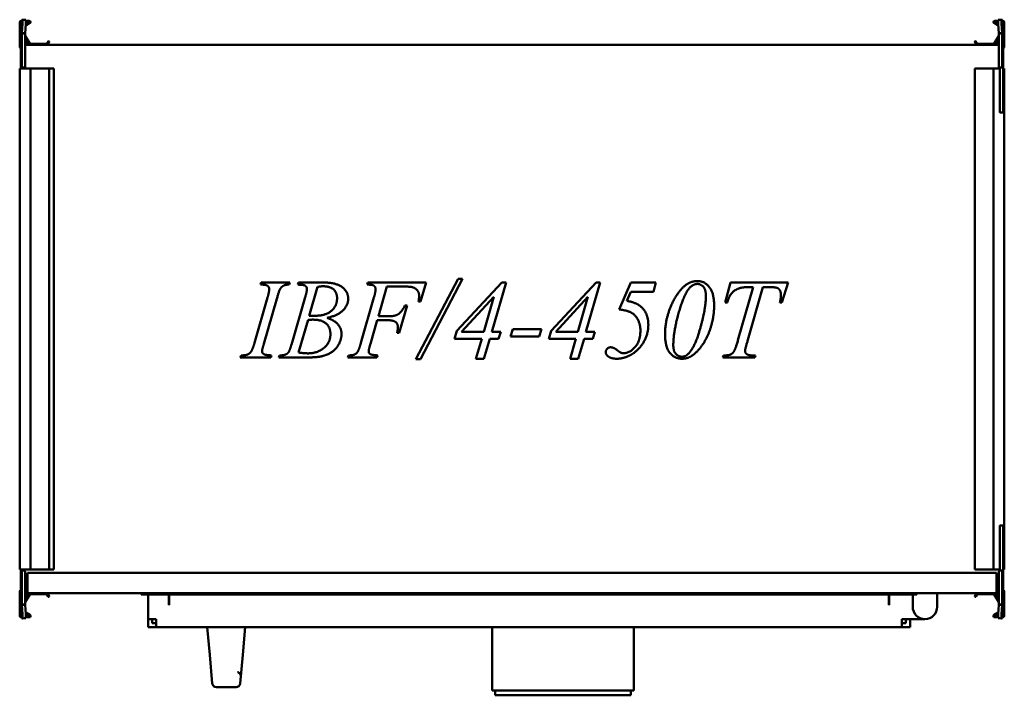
# Model space of a CAD drawing. Header units: millimetres. Extents: x 478 to 1202, y 346 to 842.
import ezdxf

# ---------------------------------------------------------------- set-up
doc = ezdxf.new("R2010")
doc.units = ezdxf.units.MM
doc.header["$LTSCALE"] = 4
doc.layers.add('Widoczne (ISO)', color=7, linetype='Continuous', lineweight=50)

msp = doc.modelspace()

# ---------------------------------------------------------------- linework, layer by layer
at = {"layer": 'Widoczne (ISO)'}
for p, q in [((478.2, 822.46), (478.2, 840.26)), ((479, 828.66), (479, 840.66)), ((479, 840.66), (479.3, 840.66)), ((479.8, 840.66), (479.3, 840.66)), ((479.4, 841.46), (479.8, 841.46)), ((479.8, 832.08), (479.8, 842.16)), ((479.81, 842.24), (480.24, 842.23)), ((480.24, 842.23), (482.73, 842.08)), ((481.42, 842.16), (482.3, 842.16)), ((485.7, 839.59), (482.65, 837.83)), ((482.71, 838.79), (485.3, 840.28)), ((482.8, 841.46), (485.2, 841.46)), ((485.2, 840.66), (482.8, 840.66)), ((1194.3, 839.59), (1197.35, 837.83)), ((1197.29, 838.79), (1194.7, 840.28)), ((1197.2, 841.46), (1194.8, 841.46)), ((1194.8, 840.66), (1197.2, 840.66)), ((1199.76, 842.23), (1197.27, 842.08)), ((1197.7, 842.16), (1198.58, 842.16)), ((1199.76, 842.23), (1200.19, 842.24)), ((1200.2, 842.16), (1200.2, 832.08)), ((1200.6, 841.46), (1200.2, 841.46)), ((1200.7, 840.66), (1200.2, 840.66)), ((1201, 840.66), (1200.7, 840.66)), ((1201, 840.66), (1201, 828.66)), ((1201.8, 822.46), (1201.8, 840.26)), ((480.24, 839.23), (479.81, 832.32)), ((479.81, 832.32), (481.2, 832.23)), ((481.2, 832.23), (482.3, 832.16)), ((482.3, 832.16), (482.73, 839.08)), ((1197.27, 839.08), (1197.7, 832.16)), ((1197.7, 832.16), (1198.8, 832.23)), ((1198.8, 832.23), (1200.19, 832.32)), ((1200.19, 832.32), (1199.76, 839.23)), ((479, 828.16), (479, 828.66)), ((479, 825.1), (479, 828.16)), ((479, 828.16), (479.3, 828.16)), ((479.06, 825.08), (479, 825.1)), ((479.06, 825.04), (479.06, 825.05)), ((479.72, 827.92), (479.8, 828.15)), ((479.8, 832.08), (479.8, 807.86)), ((481.2, 832.08), (479.8, 832.08)), ((482.3, 832.08), (481.2, 832.08)), ((482.3, 807.87), (482.3, 832.08)), ((484.9, 824.26), (482.3, 828.76)), ((482.3, 825.66), (483.4, 825.66)), ((482.33, 830.32), (485.59, 824.66)), ((498.24, 824.66), (499.18, 826.28)), ((499.87, 825.88), (498.93, 824.26)), ((499.45, 826.36), (499.8, 826.16)), ((1180.13, 825.88), (1181.07, 824.26)), ((1180.55, 826.36), (1180.2, 826.16)), ((1181.76, 824.66), (1180.82, 826.28)), ((1197.67, 830.32), (1194.41, 824.66)), ((1195.1, 824.26), (1197.7, 828.76)), ((1197.7, 825.66), (1196.6, 825.66)), ((1198.8, 832.08), (1197.7, 832.08)), ((1197.7, 832.08), (1197.7, 807.87)), ((1200.2, 832.08), (1198.8, 832.08)), ((1200.2, 807.86), (1200.2, 832.08)), ((1200.28, 827.92), (1200.2, 828.15)), ((1201, 828.16), (1200.7, 828.16)), ((1201, 825.1), (1200.94, 825.08)), ((1200.94, 825.05), (1200.94, 825.04)), ((1201, 828.66), (1201, 828.16)), ((1201, 828.16), (1201, 825.1)), ((479, 823.86), (479, 823.76)), ((479, 823.76), (479.07, 823.76)), ((479, 820.76), (479, 823.76)), ((479, 807.66), (479, 820.76)), ((479.06, 807.86), (479.06, 820.66)), ((483.4, 824.06), (482.3, 824.06)), ((482.3, 823.76), (1197.7, 823.76)), ((485.77, 824.56), (498.06, 824.56)), ((1194.23, 824.56), (1181.94, 824.56)), ((1196.6, 824.06), (1197.7, 824.06)), ((1200.29, 824.06), (1200.29, 824.06)), ((1200.29, 823.76), (1200.29, 823.76)), ((1200.93, 823.76), (1201, 823.76)), ((1200.94, 820.66), (1200.94, 807.86)), ((1201, 823.86), (1201, 823.76)), ((1201, 823.76), (1201, 820.76)), ((1201, 820.76), (1201, 807.66)), ((478.2, 806.26), (478.2, 438.26)), ((478.2, 806.26), (479.4, 806.26)), ((479, 807.16), (479, 807.66)), ((479, 807.66), (479.3, 807.66)), ((479, 807.16), (479, 806.26)), ((479, 807.16), (479.3, 807.16)), ((479.8, 807.66), (479.3, 807.66)), ((485.2, 806.26), (479.4, 806.26)), ((479.8, 807.16), (479.8, 807.86)), ((479.8, 807.16), (481.5, 807.16)), ((481.5, 807.17), (481.5, 807.16)), ((481.5, 807.17), (481.6, 807.17)), ((481.5, 806.26), (481.5, 807.16)), ((485.2, 806.26), (486.2, 806.26)), ((497.78, 806.26), (486.2, 806.26)), ((486.2, 806.26), (486.2, 438.26)), ((497.95, 806.26), (497.78, 806.26)), ((499.18, 806.26), (497.95, 806.26)), ((499.18, 806.26), (499.45, 806.26)), ((499.8, 806.26), (499.45, 806.26)), ((499.8, 806.26), (499.9, 806.26)), ((503, 806.26), (499.9, 806.26)), ((499.9, 806.26), (499.9, 438.26)), ((503, 806.26), (503.2, 806.26)), ((503.2, 806.26), (503.2, 438.26)), ((1180.1, 806.26), (1180.2, 806.26)), ((1180.1, 438.26), (1180.1, 806.26)), ((1180.55, 806.26), (1180.2, 806.26)), ((1180.55, 806.26), (1180.82, 806.26)), ((1182.05, 806.26), (1180.82, 806.26)), ((1182.22, 806.26), (1182.05, 806.26)), ((1193.8, 806.26), (1182.22, 806.26)), ((1193.8, 806.26), (1194.8, 806.26)), ((1193.8, 438.26), (1193.8, 806.26)), ((1198.5, 806.26), (1194.8, 806.26)), ((1198.4, 807.17), (1198.5, 807.17)), ((1198.5, 807.16), (1198.5, 807.17)), ((1198.5, 807.16), (1200.2, 807.16)), ((1198.5, 807.16), (1198.5, 775.99)), ((1200.2, 807.86), (1200.2, 807.16)), ((1200.7, 807.66), (1200.2, 807.66)), ((1201, 807.66), (1200.7, 807.66)), ((1201, 807.16), (1200.7, 807.16)), ((1201, 807.66), (1201, 807.16)), ((1201, 775.99), (1201, 807.16)), ((1201, 806.26), (1201.8, 806.26)), ((1201.8, 438.26), (1201.8, 806.26)), ((1198.5, 774.78), (1198.5, 775.99)), ((1198.5, 774.78), (1198.5, 774.38)), ((1201, 775.99), (1201, 774.57)), ((1201, 773.89), (1201, 774.57)), ((1200.6, 773.96), (1198.8, 773.96)), ((769.27, 592.78), (800.32, 651.73)), ((803.74, 651.73), (772.82, 592.78)), ((800.32, 651.73), (803.74, 651.73)), ((655.23, 647.56), (655.72, 649.04)), ((655.72, 649.04), (676.75, 649.04)), ((676.75, 649.04), (676.3, 647.56)), ((682.64, 647.56), (683.18, 649.04)), ((683.18, 649.04), (702.95, 649.04)), ((697.06, 645.85), (690.95, 624.68)), ((733.5, 647.56), (734, 649.04)), ((734, 649.04), (776.87, 649.04)), ((748.11, 646.16), (741.82, 624.28)), ((759.21, 646.16), (748.11, 646.16)), ((776.87, 649.04), (772.82, 635.15)), ((799.47, 613.54), (832.54, 649.04)), ((835.6, 649.04), (825.13, 612.87)), ((832.54, 649.04), (835.6, 649.04)), ((868.71, 613.54), (901.79, 649.04)), ((904.84, 649.04), (894.37, 612.87)), ((901.79, 649.04), (904.84, 649.04)), ((918.68, 629.31), (927.4, 649.04)), ((927.4, 649.04), (945.78, 649.04)), ((945.78, 649.04), (943.89, 642.34)), ((996.78, 634.43), (1000.64, 649.04)), ((1000.64, 649.04), (1042.88, 649.04)), ((1006.08, 606.71), (1017.31, 645.76)), ((1024.32, 645.76), (1013.36, 606.89)), ((1017.31, 645.76), (1014.17, 645.76)), ((1028.86, 645.76), (1024.32, 645.76)), ((1042.88, 649.04), (1038.34, 634.43)), ((650.78, 604.82), (660.35, 638.03)), ((667.18, 637.18), (657.66, 604.01)), ((678.42, 605.05), (688.03, 638.34)), ((729.01, 604.82), (738.54, 637.98)), ((826.61, 638.57), (802.93, 612.87)), ((819.2, 612.87), (826.61, 638.57)), ((895.85, 638.57), (872.17, 612.87)), ((888.44, 612.87), (895.85, 638.57)), ((927.31, 642.34), (924.3, 635.6)), ((943.89, 642.34), (927.31, 642.34)), ((762.85, 632.19), (757.14, 612.19)), ((761.32, 632.19), (762.85, 632.19)), ((772.82, 635.15), (771.29, 635.15)), ((998.26, 634.43), (996.78, 634.43)), ((1038.34, 634.43), (1036.86, 634.43)), ((741.82, 624.28), (749.1, 624.28)), ((690.1, 621.63), (683.18, 597.63)), ((741.01, 621.4), (735.98, 604.01)), ((748.38, 621.4), (741.01, 621.4)), ((757.14, 612.19), (755.52, 612.19)), ((797.76, 607.83), (799.47, 613.54)), ((817.71, 607.83), (797.76, 607.83)), ((802.93, 612.87), (819.2, 612.87)), ((813.44, 593.09), (817.71, 607.83)), ((823.69, 607.83), (819.42, 593.09)), ((830.2, 607.83), (823.69, 607.83)), ((825.13, 612.87), (831.69, 612.87)), ((831.69, 612.87), (830.2, 607.83)), ((838.92, 609.36), (840.58, 614.75)), ((859.95, 609.36), (838.92, 609.36)), ((840.58, 614.75), (861.61, 614.75)), ((861.61, 614.75), (859.95, 609.36)), ((867.01, 607.83), (868.71, 613.54)), ((886.96, 607.83), (867.01, 607.83)), ((872.17, 612.87), (888.44, 612.87)), ((882.69, 593.09), (886.96, 607.83)), ((892.93, 607.83), (888.66, 593.09)), ((899.45, 607.83), (892.93, 607.83)), ((894.37, 612.87), (900.93, 612.87)), ((900.93, 612.87), (899.45, 607.83)), ((640.31, 594.04), (640.89, 595.52)), ((662.69, 594.04), (640.31, 594.04)), ((663.14, 595.52), (662.69, 594.04)), ((668.71, 594.04), (669.2, 595.52)), ((688.84, 594.04), (668.71, 594.04)), ((719.26, 594.04), (719.8, 595.52)), ((740.78, 594.04), (719.26, 594.04)), ((741.28, 595.52), (740.78, 594.04)), ((994.89, 594.04), (995.34, 595.52)), ((1018.57, 594.04), (994.89, 594.04)), ((995.34, 595.52), (996.42, 595.52)), ((1017.18, 595.52), (1019.02, 595.52)), ((1019.02, 595.52), (1018.57, 594.04)), ((772.82, 592.78), (769.27, 592.78)), ((819.42, 593.09), (813.44, 593.09)), ((888.66, 593.09), (882.69, 593.09)), ((1198.8, 470.56), (1200.6, 470.56)), ((1201, 469.94), (1201, 470.63)), ((1198.5, 470.13), (1198.5, 469.73)), ((1198.5, 468.53), (1198.5, 469.73)), ((1198.5, 468.53), (1198.5, 437.36)), ((1201, 469.94), (1201, 468.53)), ((1201, 437.36), (1201, 468.53)), ((479.4, 438.26), (478.2, 438.26)), ((479, 438.26), (479, 437.36)), ((479, 436.86), (479, 437.36)), ((479, 437.36), (479.3, 437.36)), ((479, 423.76), (479, 436.86)), ((479, 436.86), (479.3, 436.86)), ((479.06, 423.86), (479.06, 436.66)), ((479.3, 436.86), (479.8, 436.86)), ((479.4, 438.26), (485.2, 438.26)), ((479.8, 436.66), (479.8, 437.36)), ((481.5, 437.36), (479.8, 437.36)), ((479.8, 436.66), (479.8, 412.43)), ((481.5, 437.36), (481.5, 438.26)), ((481.5, 437.36), (481.5, 437.35)), ((481.6, 437.35), (481.5, 437.35)), ((482.3, 412.43), (482.3, 436.65)), ((484, 435.76), (484, 420.76)), ((484, 435.76), (1196, 435.76)), ((486.2, 438.26), (485.2, 438.26)), ((486.2, 438.26), (497.78, 438.26)), ((497.78, 438.26), (497.95, 438.26)), ((497.95, 438.26), (499.18, 438.26)), ((499.45, 438.26), (499.18, 438.26)), ((499.45, 438.26), (499.8, 438.26)), ((499.9, 438.26), (499.8, 438.26)), ((499.9, 438.26), (503, 438.26)), ((503.2, 438.26), (503, 438.26)), ((1180.2, 438.26), (1180.1, 438.26)), ((1180.2, 438.26), (1180.55, 438.26)), ((1180.82, 438.26), (1180.55, 438.26)), ((1180.82, 438.26), (1182.05, 438.26)), ((1182.05, 438.26), (1182.22, 438.26)), ((1182.22, 438.26), (1193.8, 438.26)), ((1194.8, 438.26), (1193.8, 438.26)), ((1194.8, 438.26), (1198.5, 438.26)), ((1196, 420.76), (1196, 435.76)), ((1197.7, 436.65), (1197.7, 412.43)), ((1198.5, 437.35), (1198.4, 437.35)), ((1200.2, 437.36), (1198.5, 437.36)), ((1198.5, 437.35), (1198.5, 437.36)), ((1200.2, 437.36), (1200.2, 436.66)), ((1200.2, 436.86), (1200.7, 436.86)), ((1200.2, 412.43), (1200.2, 436.66)), ((1201, 437.36), (1200.7, 437.36)), ((1201, 436.86), (1200.7, 436.86)), ((1200.94, 436.66), (1200.94, 423.86)), ((1201.8, 438.26), (1201, 438.26)), ((1201, 437.36), (1201, 436.86)), ((1201, 436.86), (1201, 423.76)), ((478.2, 422.06), (478.2, 404.26)), ((479.06, 423.76), (479, 423.76)), ((479, 422.26), (479.07, 422.26)), ((479, 422.26), (479, 420.76)), ((479.07, 420.76), (479, 420.76)), ((479, 420.66), (479, 420.76)), ((479.71, 420.76), (479.71, 420.76)), ((479.71, 420.46), (479.71, 420.46)), ((484, 423.76), (482.3, 423.76)), ((484, 423.06), (482.3, 423.06)), ((482.3, 422.26), (484, 422.26)), ((484, 420.76), (482.3, 420.76)), ((483.4, 420.46), (482.3, 420.46)), ((484.9, 420.26), (482.3, 415.75)), ((482.33, 414.2), (485.59, 419.86)), ((1196, 420.76), (484, 420.76)), ((485.77, 419.96), (498.06, 419.96)), ((498.24, 419.86), (499.18, 418.23)), ((499.87, 418.63), (498.93, 420.26)), ((567.5, 420.76), (567.5, 419.76)), ((567.5, 419.76), (1137.5, 419.76)), ((572.5, 419.76), (572.5, 401.76)), ((587.7, 412.26), (587.7, 419.76)), ((588, 413.76), (588, 419.76)), ((1117, 413.76), (1117, 419.76)), ((1117.3, 419.76), (1117.3, 412.26)), ((1134.5, 419.26), (1134.5, 419.76)), ((1137.5, 420.76), (1137.5, 419.76)), ((1152.5, 420.76), (1152.5, 419.26)), ((1180.13, 418.63), (1181.07, 420.26)), ((1181.76, 419.86), (1180.82, 418.23)), ((1194.23, 419.96), (1181.94, 419.96)), ((1197.67, 414.2), (1194.41, 419.86)), ((1195.1, 420.26), (1197.7, 415.75)), ((1197.7, 423.76), (1196, 423.76)), ((1196, 423.06), (1197.7, 423.06)), ((1196, 422.26), (1197.7, 422.26)), ((1197.7, 420.76), (1196, 420.76)), ((1196.6, 420.46), (1197.7, 420.46)), ((1200.28, 422.26), (1200.28, 422.26)), ((1200.93, 422.26), (1201, 422.26)), ((1201, 420.76), (1200.93, 420.76)), ((1201, 423.76), (1200.94, 423.76)), ((1201, 420.76), (1201, 422.26)), ((1201, 420.66), (1201, 420.76)), ((1201.8, 422.06), (1201.8, 404.26)), ((479, 419.42), (479.06, 419.44)), ((479, 416.36), (479, 419.42)), ((479, 415.86), (479, 416.36)), ((479, 416.36), (479.3, 416.36)), ((479, 403.86), (479, 415.86)), ((479.06, 419.47), (479.06, 419.47)), ((479.72, 416.59), (479.8, 416.37)), ((482.3, 418.86), (483.4, 418.86)), ((499.45, 418.16), (499.8, 418.36)), ((588, 413.76), (588, 412.26)), ((1117, 412.26), (1117, 413.76)), ((1134.5, 410.76), (1134.5, 419.26)), ((1152.5, 419.26), (1152.5, 410.76)), ((1180.55, 418.16), (1180.2, 418.36)), ((1197.7, 418.86), (1196.6, 418.86)), ((1200.28, 416.59), (1200.2, 416.37)), ((1201, 416.36), (1200.7, 416.36)), ((1200.94, 419.47), (1200.94, 419.47)), ((1200.94, 419.44), (1201, 419.42)), ((1201, 419.42), (1201, 416.36)), ((1201, 416.36), (1201, 415.86)), ((1201, 415.86), (1201, 403.86)), ((479.8, 402.36), (479.8, 412.43)), ((479.8, 412.43), (481.2, 412.43)), ((481.2, 412.28), (479.81, 412.2)), ((479.81, 412.2), (480.24, 405.28)), ((481.2, 412.43), (482.3, 412.43)), ((482.3, 412.35), (481.2, 412.28)), ((482.73, 405.44), (482.3, 412.35)), ((485.7, 404.92), (482.65, 406.68)), ((482.71, 405.73), (485.3, 404.23)), ((588, 412.26), (587.7, 412.26)), ((1117.3, 412.26), (1117, 412.26)), ((1194.3, 404.92), (1197.35, 406.68)), ((1197.29, 405.73), (1194.7, 404.23)), ((1197.7, 412.35), (1197.27, 405.44)), ((1197.7, 412.43), (1198.8, 412.43)), ((1198.8, 412.28), (1197.7, 412.35)), ((1198.8, 412.43), (1200.2, 412.43)), ((1200.19, 412.2), (1198.8, 412.28)), ((1199.76, 405.28), (1200.19, 412.2)), ((1200.2, 412.43), (1200.2, 402.36)), ((479, 403.86), (479.3, 403.86)), ((479.3, 403.86), (479.8, 403.86)), ((479.4, 403.06), (479.8, 403.06)), ((480.24, 402.28), (479.81, 402.27)), ((480.24, 402.28), (482.73, 402.44)), ((482.3, 402.36), (481.42, 402.36)), ((485.2, 403.86), (482.8, 403.86)), ((482.8, 403.06), (485.2, 403.06)), ((578.5, 401.76), (572.5, 401.76)), ((572.5, 395.76), (572.5, 401.76)), ((575.5, 401.76), (575.5, 398.76)), ((578.5, 398.76), (575.5, 398.76)), ((578.5, 395.76), (578.5, 401.76)), ((1126.5, 395.76), (1126.5, 401.76)), ((1143.5, 401.76), (1126.5, 401.76)), ((1126.5, 398.76), (1129.5, 398.76)), ((1129.5, 398.76), (1129.5, 401.76)), ((1132.5, 395.76), (1132.5, 401.76)), ((1194.8, 403.86), (1197.2, 403.86)), ((1197.2, 403.06), (1194.8, 403.06)), ((1199.76, 402.28), (1197.27, 402.44)), ((1198.58, 402.36), (1197.7, 402.36)), ((1200.19, 402.27), (1199.76, 402.28)), ((1200.2, 403.86), (1200.7, 403.86)), ((1200.6, 403.06), (1200.2, 403.06)), ((1201, 403.86), (1200.7, 403.86)), ((578.5, 395.76), (572.5, 395.76)), ((578.5, 395.76), (1126.5, 395.76)), ((616, 395.76), (617.84, 375.55)), ((642.16, 375.55), (644, 395.76)), ((825.5, 349.26), (825.5, 395.76)), ((929.5, 349.26), (929.5, 395.76)), ((1126.5, 395.76), (1132.5, 395.76)), ((619.75, 354.49), (617.84, 375.55)), ((642.16, 375.55), (640.25, 354.49)), ((622.74, 351.76), (637.26, 351.76)), ((825.5, 349.26), (929.5, 349.26)), ((827.7, 349.26), (827.7, 345.76)), ((927.3, 349.26), (927.3, 345.76)), ((827.7, 345.76), (927.3, 345.76))]:
    msp.add_line(p, q, dxfattribs=at)
for centre, radius, start, end in [((479.4, 840.26), 1.2, 90, 180), ((485.2, 840.46), 1, 300, 90), ((485.2, 840.46), 0.2, 300, 90), ((1194.8, 840.46), 1, 90, 240), ((1194.8, 840.46), 0.2, 90, 240), ((1200.6, 840.26), 1.2, 0, 90), ((491, 823.82), 12, 160, 174.13746), ((479.3, 828.66), 0.5, 270, 0), ((482.5, 830.42), 0.2, 180, 210), ((483.4, 824.86), 0.8, 270, 90), ((499.35, 826.18), 0.2, 60, 150), ((499.7, 825.98), 0.2, 330, 60), ((1180.3, 825.98), 0.2, 120, 210), ((1180.65, 826.18), 0.2, 30, 120), ((1196.6, 824.86), 0.8, 90, 270), ((1197.5, 830.42), 0.2, 330, 0), ((1200.7, 828.66), 0.5, 180, 270), ((1189, 823.82), 12, 5.86254, 20), ((479.2, 822.46), 1, 180, 258.46304), ((479.2, 823.86), 0.2, 128.82923, 180), ((485.77, 824.76), 1, 210, 270), ((485.77, 824.76), 0.2, 210, 270), ((498.06, 824.76), 0.2, 270, 330), ((498.06, 824.76), 1, 270, 330), ((1181.94, 824.76), 1, 210, 270), ((1181.94, 824.76), 0.2, 210, 270), ((1194.23, 824.76), 0.2, 270, 330), ((1194.23, 824.76), 1, 270, 330), ((1200.8, 823.86), 0.2, 0, 51.14452), ((1200.8, 822.46), 1, 281.53696, 0), ((479.3, 807.66), 0.5, 270, 0), ((481.6, 807.87), 0.7, 359.18146, 0), ((1198.4, 807.87), 0.7, 180, 180.81854), ((1200.7, 807.66), 0.5, 180, 270), ((1200.6, 772.76), 1.2, 70.52878, 90), ((1200.6, 471.76), 1.2, 270, 289.47122), ((479.3, 436.86), 0.5, 0, 90), ((481.6, 436.65), 0.7, 0, 0.81854), ((1198.4, 436.65), 0.7, 179.18146, 180), ((1200.7, 436.86), 0.5, 90, 180), ((479.2, 422.06), 1, 97.86944, 180), ((479.2, 420.66), 0.2, 180, 231.14452), ((483.4, 419.66), 0.8, 270, 90), ((485.77, 419.76), 1, 90, 150), ((485.77, 419.76), 0.2, 90, 150), ((498.06, 419.76), 1, 30, 90), ((498.06, 419.76), 0.2, 30, 90), ((1181.94, 419.76), 1, 90, 150), ((1181.94, 419.76), 0.2, 90, 150), ((1194.23, 419.76), 1, 30, 90), ((1194.23, 419.76), 0.2, 30, 90), ((1196.6, 419.66), 0.8, 90, 270), ((1200.8, 420.66), 0.2, 308.82923, 0), ((1200.8, 422.06), 1, 0, 82.13121), ((491, 420.69), 12, 185.86254, 200), ((479.3, 415.86), 0.5, 0, 90), ((482.5, 414.1), 0.2, 150, 180), ((499.35, 418.33), 0.2, 210, 300), ((499.7, 418.53), 0.2, 300, 30), ((1180.3, 418.53), 0.2, 150, 240), ((1180.65, 418.33), 0.2, 240, 330), ((1197.5, 414.1), 0.2, 0, 30), ((1200.7, 415.86), 0.5, 90, 180), ((1189, 420.69), 12, 340, 354.13746), ((1143.5, 410.76), 9, 180, 0), ((479.4, 404.26), 1.2, 180, 270), ((485.2, 404.06), 1, 270, 60), ((485.2, 404.06), 0.2, 270, 60), ((1194.8, 404.06), 1, 120, 270), ((1194.8, 404.06), 0.2, 120, 270), ((1200.6, 404.26), 1.2, 270, 0), ((622.74, 354.76), 3, 185.19443, 270), ((637.26, 354.76), 3, 270, 354.80557)]:
    msp.add_arc(centre, radius, start, end, dxfattribs=at)
for centre, major_axis, ratio, start_param, end_param in [((480.05, 839.24), (0.19, 2.99), 0.061628, 4.714295, 6.285092), ((482.54, 839.08), (0.19, 2.99), 0.061628, 4.714295, 6.283185), ((1197.46, 839.08), (-0.19, 2.99), 0.061628, 0, 1.56889), ((1199.95, 839.24), (-0.19, 2.99), 0.061628, 6.281279, 7.852075), ((1198.8, 774.38), (0, -0.424), 0.707107, 4.712389, 6.283185), ((1198.8, 470.13), (0, 0.424), 0.707107, 0, 1.570796), ((480.05, 405.28), (0.19, -2.99), 0.061628, 6.281279, 7.852075), ((482.54, 405.43), (0.19, -2.99), 0.061628, 0, 1.56889), ((1197.46, 405.43), (-0.19, -2.99), 0.061628, 4.714295, 6.283185), ((1199.95, 405.28), (-0.19, -2.99), 0.061628, 4.714295, 6.285092)]:
    msp.add_ellipse(centre, major_axis=major_axis, ratio=ratio, start_param=start_param, end_param=end_param, dxfattribs=at)
for points, knots in [([(479.81, 842.24), (479.81, 842.23), (479.8, 842.21), (479.8, 842.19), (479.8, 842.17), (479.8, 842.16)], [0, 0, 0, 0, 0.01249515, 0.01249515, 0.0249903, 0.0249903, 0.0249903, 0.0249903]), ([(482.3, 842.16), (482.3, 842.15), (482.3, 842.15), (482.3, 842.15), (482.3, 842.14), (482.3, 842.14), (482.3, 842.14), (482.3, 842.13), (482.3, 842.13), (482.3, 842.13), (482.3, 842.12), (482.3, 842.12), (482.3, 842.12), (482.3, 842.11), (482.3, 842.11), (482.3, 842.11), (482.3, 842.11), (482.3, 842.1), (482.3, 842.1)], [0, 0, 0, 0, 0.001501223, 0.001501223, 0.001501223, 0.00300249, 0.00300249, 0.00300249, 0.004503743, 0.004503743, 0.004503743, 0.006004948, 0.006004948, 0.006004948, 0.007506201, 0.007506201, 0.007506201, 0.00845921, 0.00845921, 0.00845921, 0.00845921]), ([(1197.7, 842.1), (1197.7, 842.1), (1197.7, 842.11), (1197.7, 842.11), (1197.7, 842.11), (1197.7, 842.11), (1197.7, 842.12), (1197.7, 842.12), (1197.7, 842.12), (1197.7, 842.13), (1197.7, 842.13), (1197.7, 842.13), (1197.7, 842.14), (1197.7, 842.14), (1197.7, 842.14), (1197.7, 842.15), (1197.7, 842.15), (1197.7, 842.15), (1197.7, 842.16)], [0.002049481, 0.002049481, 0.002049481, 0.002049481, 0.00300249, 0.00300249, 0.00300249, 0.004503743, 0.004503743, 0.004503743, 0.006004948, 0.006004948, 0.006004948, 0.007506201, 0.007506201, 0.007506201, 0.009007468, 0.009007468, 0.009007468, 0.010508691, 0.010508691, 0.010508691, 0.010508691]), ([(1200.2, 842.16), (1200.2, 842.17), (1200.2, 842.19), (1200.2, 842.21), (1200.19, 842.23), (1200.19, 842.24)], [0, 0, 0, 0, 0.01249515, 0.01249515, 0.0249903, 0.0249903, 0.0249903, 0.0249903]), ([(479.8, 832.08), (479.8, 832.12), (479.8, 832.16), (479.8, 832.24), (479.81, 832.28), (479.81, 832.32)], [0, 0, 0, 0, 0.01249515, 0.01249515, 0.0249903, 0.0249903, 0.0249903, 0.0249903]), ([(482.3, 832.16), (482.3, 832.16), (482.3, 832.16), (482.3, 832.15), (482.3, 832.15), (482.3, 832.14), (482.3, 832.14), (482.3, 832.14), (482.3, 832.13), (482.3, 832.13), (482.3, 832.12), (482.3, 832.12), (482.3, 832.12), (482.3, 832.11), (482.3, 832.11), (482.3, 832.11), (482.3, 832.1), (482.3, 832.1), (482.3, 832.09), (482.3, 832.09), (482.3, 832.09), (482.3, 832.08)], [0, 0, 0, 0, 0.00150122, 0.00150122, 0.00150122, 0.00300249, 0.00300249, 0.00300249, 0.00450374, 0.00450374, 0.00450374, 0.00600495, 0.00600495, 0.00600495, 0.0075062, 0.0075062, 0.0075062, 0.00900747, 0.00900747, 0.00900747, 0.01050869, 0.01050869, 0.01050869, 0.01050869]), ([(1197.7, 832.08), (1197.7, 832.09), (1197.7, 832.09), (1197.7, 832.09), (1197.7, 832.1), (1197.7, 832.1), (1197.7, 832.11), (1197.7, 832.11), (1197.7, 832.11), (1197.7, 832.12), (1197.7, 832.12), (1197.7, 832.12), (1197.7, 832.13), (1197.7, 832.13), (1197.7, 832.14), (1197.7, 832.14), (1197.7, 832.14), (1197.7, 832.15), (1197.7, 832.15), (1197.7, 832.16), (1197.7, 832.16), (1197.7, 832.16)], [0, 0, 0, 0, 0.00150122, 0.00150122, 0.00150122, 0.00300249, 0.00300249, 0.00300249, 0.00450374, 0.00450374, 0.00450374, 0.00600495, 0.00600495, 0.00600495, 0.0075062, 0.0075062, 0.0075062, 0.00900747, 0.00900747, 0.00900747, 0.01050869, 0.01050869, 0.01050869, 0.01050869]), ([(1200.19, 832.32), (1200.19, 832.28), (1200.2, 832.24), (1200.2, 832.16), (1200.2, 832.12), (1200.2, 832.08)], [0, 0, 0, 0, 0.01249515, 0.01249515, 0.0249903, 0.0249903, 0.0249903, 0.0249903]), ([(479.06, 825.04), (479.06, 825.04), (479.06, 825.04), (479.06, 825.04), (479.06, 825.04), (479.06, 825.04)], [0.00000127, 0.00000127, 0.00000127, 0.00000127, 0.0077936, 0.0077936, 0.01558592, 0.01558592, 0.01558592, 0.01558592]), ([(479.06, 825.04), (479.07, 825.02), (479.07, 824.92), (479.07, 824.54), (479.07, 824.26), (479.07, 823.55), (479.07, 823.13), (479.07, 822.24), (479.07, 821.78), (479.06, 821.31)], [0.0000002, 0.0000002, 0.0000002, 0.0000002, 0.138614, 0.138614, 0.2902546, 0.2902546, 0.4411619, 0.4411619, 0.5810662, 0.5810662, 0.5810662, 0.5810662]), ([(1200.94, 821.31), (1200.93, 821.77), (1200.93, 822.23), (1200.93, 823.12), (1200.93, 823.54), (1200.93, 824.26), (1200.93, 824.54), (1200.93, 824.92), (1200.93, 825.02), (1200.94, 825.04)], [0.0000002, 0.0000002, 0.0000002, 0.0000002, 0.138614, 0.138614, 0.2902546, 0.2902546, 0.4411619, 0.4411619, 0.5810662, 0.5810662, 0.5810662, 0.5810662]), ([(1200.94, 825.04), (1200.94, 825.04), (1200.94, 825.04), (1200.94, 825.04), (1200.94, 825.04), (1200.94, 825.04)], [-0.01558465, -0.01558465, -0.01558465, -0.01558465, -0.00779233, -0.00779233, 0, 0, 0, 0]), ([(479.06, 821.16), (479.06, 821.18), (479.06, 821.21), (479.06, 821.26), (479.06, 821.29), (479.06, 821.31)], [-0.01558465, -0.01558465, -0.01558465, -0.01558465, -0.00779233, -0.00779233, 0, 0, 0, 0]), ([(479.06, 820.66), (479.06, 820.74), (479.06, 820.82), (479.06, 820.99), (479.06, 821.07), (479.06, 821.16)], [0, 0, 0, 0, 0.02497584, 0.02497584, 0.04995141, 0.04995141, 0.04995141, 0.04995141]), ([(1200.94, 821.16), (1200.94, 821.18), (1200.94, 821.21), (1200.94, 821.26), (1200.94, 821.29), (1200.94, 821.31)], [0.00000127, 0.00000127, 0.00000127, 0.00000127, 0.0077936, 0.0077936, 0.01558592, 0.01558592, 0.01558592, 0.01558592]), ([(1200.94, 821.16), (1200.94, 821.07), (1200.94, 820.99), (1200.94, 820.82), (1200.94, 820.74), (1200.94, 820.66)], [0.00000127, 0.00000127, 0.00000127, 0.00000127, 0.02497637, 0.02497637, 0.04995171, 0.04995171, 0.04995171, 0.04995171]), ([(481.6, 807.17), (481.62, 807.17), (481.63, 807.17), (481.66, 807.17), (481.67, 807.17), (481.71, 807.17), (481.73, 807.18), (481.8, 807.19), (481.85, 807.21), (481.98, 807.27), (482.08, 807.34), (482.2, 807.49), (482.24, 807.57), (482.28, 807.69), (482.29, 807.74), (482.3, 807.81), (482.3, 807.83), (482.3, 807.86)], [0.5164602, 0.5164602, 0.5164602, 0.5164602, 0.521665, 0.521665, 0.5268699, 0.5268699, 0.5372796, 0.5372796, 0.558099, 0.558099, 0.5997379, 0.5997379, 0.6260553, 0.6260553, 0.6392139, 0.6392139, 0.6464865, 0.6464865, 0.6464865, 0.6464865]), ([(1197.7, 807.86), (1197.7, 807.83), (1197.7, 807.81), (1197.71, 807.74), (1197.72, 807.69), (1197.76, 807.57), (1197.8, 807.49), (1197.92, 807.34), (1198.02, 807.27), (1198.15, 807.21), (1198.2, 807.19), (1198.27, 807.18), (1198.29, 807.17), (1198.33, 807.17), (1198.34, 807.17), (1198.37, 807.17), (1198.38, 807.17), (1198.4, 807.17)], [0.902894, 0.902894, 0.902894, 0.902894, 0.9101665, 0.9101665, 0.9233252, 0.9233252, 0.9496425, 0.9496425, 0.9912814, 0.9912814, 1.0121009, 1.0121009, 1.0225106, 1.0225106, 1.0277154, 1.0277154, 1.0329203, 1.0329203, 1.0329203, 1.0329203]), ([(482.3, 436.66), (482.3, 436.68), (482.3, 436.71), (482.29, 436.78), (482.28, 436.82), (482.24, 436.94), (482.2, 437.02), (482.08, 437.17), (481.98, 437.24), (481.85, 437.3), (481.8, 437.32), (481.73, 437.33), (481.71, 437.34), (481.67, 437.34), (481.66, 437.34), (481.63, 437.35), (481.62, 437.35), (481.6, 437.35)], [0.902894, 0.902894, 0.902894, 0.902894, 0.9101665, 0.9101665, 0.9233252, 0.9233252, 0.9496425, 0.9496425, 0.9912814, 0.9912814, 1.0121009, 1.0121009, 1.0225106, 1.0225106, 1.0277154, 1.0277154, 1.0329203, 1.0329203, 1.0329203, 1.0329203]), ([(1198.4, 437.35), (1198.38, 437.35), (1198.37, 437.35), (1198.34, 437.34), (1198.33, 437.34), (1198.29, 437.34), (1198.27, 437.33), (1198.2, 437.32), (1198.15, 437.3), (1198.02, 437.24), (1197.92, 437.17), (1197.8, 437.02), (1197.76, 436.94), (1197.72, 436.82), (1197.71, 436.78), (1197.7, 436.71), (1197.7, 436.68), (1197.7, 436.66)], [0.5164602, 0.5164602, 0.5164602, 0.5164602, 0.521665, 0.521665, 0.5268699, 0.5268699, 0.5372796, 0.5372796, 0.558099, 0.558099, 0.5997379, 0.5997379, 0.6260553, 0.6260553, 0.6392139, 0.6392139, 0.6464865, 0.6464865, 0.6464865, 0.6464865]), ([(479.06, 423.36), (479.06, 423.44), (479.06, 423.52), (479.06, 423.69), (479.06, 423.77), (479.06, 423.86)], [0.00000127, 0.00000127, 0.00000127, 0.00000127, 0.02497637, 0.02497637, 0.04995171, 0.04995171, 0.04995171, 0.04995171]), ([(479.06, 423.36), (479.06, 423.33), (479.06, 423.3), (479.06, 423.25), (479.06, 423.23), (479.06, 423.2)], [0.00000127, 0.00000127, 0.00000127, 0.00000127, 0.0077936, 0.0077936, 0.01558592, 0.01558592, 0.01558592, 0.01558592]), ([(479.06, 423.2), (479.07, 422.74), (479.07, 422.28), (479.07, 421.39), (479.07, 420.97), (479.07, 420.26), (479.07, 419.97), (479.07, 419.6), (479.07, 419.49), (479.06, 419.47)], [0.0000002, 0.0000002, 0.0000002, 0.0000002, 0.138614, 0.138614, 0.2902546, 0.2902546, 0.4411619, 0.4411619, 0.5810662, 0.5810662, 0.5810662, 0.5810662]), ([(1200.94, 419.47), (1200.93, 419.49), (1200.93, 419.59), (1200.93, 419.97), (1200.93, 420.25), (1200.93, 420.97), (1200.93, 421.39), (1200.93, 422.28), (1200.93, 422.74), (1200.94, 423.2)], [0.0000002, 0.0000002, 0.0000002, 0.0000002, 0.138614, 0.138614, 0.2902546, 0.2902546, 0.4411619, 0.4411619, 0.5810662, 0.5810662, 0.5810662, 0.5810662]), ([(1200.94, 423.86), (1200.94, 423.77), (1200.94, 423.69), (1200.94, 423.52), (1200.94, 423.44), (1200.94, 423.36)], [0, 0, 0, 0, 0.02497584, 0.02497584, 0.04995141, 0.04995141, 0.04995141, 0.04995141]), ([(1200.94, 423.36), (1200.94, 423.33), (1200.94, 423.3), (1200.94, 423.25), (1200.94, 423.23), (1200.94, 423.2)], [-0.01558465, -0.01558465, -0.01558465, -0.01558465, -0.00779233, -0.00779233, 0, 0, 0, 0]), ([(479.06, 419.47), (479.06, 419.47), (479.06, 419.47), (479.06, 419.47), (479.06, 419.47), (479.06, 419.47)], [-0.01558465, -0.01558465, -0.01558465, -0.01558465, -0.00779233, -0.00779233, 0, 0, 0, 0]), ([(1200.94, 419.47), (1200.94, 419.47), (1200.94, 419.47), (1200.94, 419.47), (1200.94, 419.47), (1200.94, 419.47)], [0.00000127, 0.00000127, 0.00000127, 0.00000127, 0.0077936, 0.0077936, 0.01558592, 0.01558592, 0.01558592, 0.01558592]), ([(479.81, 412.2), (479.81, 412.24), (479.8, 412.27), (479.8, 412.35), (479.8, 412.39), (479.8, 412.43)], [0, 0, 0, 0, 0.01249515, 0.01249515, 0.0249903, 0.0249903, 0.0249903, 0.0249903]), ([(482.3, 412.43), (482.3, 412.43), (482.3, 412.42), (482.3, 412.42), (482.3, 412.42), (482.3, 412.41), (482.3, 412.41), (482.3, 412.4), (482.3, 412.4), (482.3, 412.4), (482.3, 412.39), (482.3, 412.39), (482.3, 412.39), (482.3, 412.38), (482.3, 412.38), (482.3, 412.37), (482.3, 412.37), (482.3, 412.37), (482.3, 412.36), (482.3, 412.36), (482.3, 412.35), (482.3, 412.35)], [0, 0, 0, 0, 0.00150122, 0.00150122, 0.00150122, 0.00300249, 0.00300249, 0.00300249, 0.00450374, 0.00450374, 0.00450374, 0.00600495, 0.00600495, 0.00600495, 0.0075062, 0.0075062, 0.0075062, 0.00900747, 0.00900747, 0.00900747, 0.01050869, 0.01050869, 0.01050869, 0.01050869]), ([(1197.7, 412.35), (1197.7, 412.35), (1197.7, 412.36), (1197.7, 412.36), (1197.7, 412.37), (1197.7, 412.37), (1197.7, 412.37), (1197.7, 412.38), (1197.7, 412.38), (1197.7, 412.39), (1197.7, 412.39), (1197.7, 412.39), (1197.7, 412.4), (1197.7, 412.4), (1197.7, 412.4), (1197.7, 412.41), (1197.7, 412.41), (1197.7, 412.42), (1197.7, 412.42), (1197.7, 412.42), (1197.7, 412.43), (1197.7, 412.43)], [0, 0, 0, 0, 0.00150122, 0.00150122, 0.00150122, 0.00300249, 0.00300249, 0.00300249, 0.00450374, 0.00450374, 0.00450374, 0.00600495, 0.00600495, 0.00600495, 0.0075062, 0.0075062, 0.0075062, 0.00900747, 0.00900747, 0.00900747, 0.01050869, 0.01050869, 0.01050869, 0.01050869]), ([(1200.2, 412.43), (1200.2, 412.39), (1200.2, 412.35), (1200.2, 412.27), (1200.19, 412.24), (1200.19, 412.2)], [0, 0, 0, 0, 0.01249515, 0.01249515, 0.0249903, 0.0249903, 0.0249903, 0.0249903]), ([(479.8, 402.36), (479.8, 402.34), (479.8, 402.33), (479.8, 402.3), (479.81, 402.29), (479.81, 402.27)], [0, 0, 0, 0, 0.01249515, 0.01249515, 0.0249903, 0.0249903, 0.0249903, 0.0249903]), ([(482.3, 402.41), (482.3, 402.41), (482.3, 402.41), (482.3, 402.41), (482.3, 402.4), (482.3, 402.4), (482.3, 402.4), (482.3, 402.39), (482.3, 402.39), (482.3, 402.39), (482.3, 402.38), (482.3, 402.38), (482.3, 402.38), (482.3, 402.37), (482.3, 402.37), (482.3, 402.37), (482.3, 402.36), (482.3, 402.36), (482.3, 402.36)], [0.002049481, 0.002049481, 0.002049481, 0.002049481, 0.00300249, 0.00300249, 0.00300249, 0.004503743, 0.004503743, 0.004503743, 0.006004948, 0.006004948, 0.006004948, 0.007506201, 0.007506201, 0.007506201, 0.009007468, 0.009007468, 0.009007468, 0.010508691, 0.010508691, 0.010508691, 0.010508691]), ([(1197.7, 402.36), (1197.7, 402.36), (1197.7, 402.36), (1197.7, 402.37), (1197.7, 402.37), (1197.7, 402.37), (1197.7, 402.38), (1197.7, 402.38), (1197.7, 402.38), (1197.7, 402.39), (1197.7, 402.39), (1197.7, 402.39), (1197.7, 402.4), (1197.7, 402.4), (1197.7, 402.4), (1197.7, 402.41), (1197.7, 402.41), (1197.7, 402.41), (1197.7, 402.41)], [0, 0, 0, 0, 0.001501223, 0.001501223, 0.001501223, 0.00300249, 0.00300249, 0.00300249, 0.004503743, 0.004503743, 0.004503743, 0.006004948, 0.006004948, 0.006004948, 0.007506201, 0.007506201, 0.007506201, 0.00845921, 0.00845921, 0.00845921, 0.00845921]), ([(1200.19, 402.27), (1200.19, 402.29), (1200.2, 402.3), (1200.2, 402.33), (1200.2, 402.34), (1200.2, 402.36)], [0, 0, 0, 0, 0.01249515, 0.01249515, 0.0249903, 0.0249903, 0.0249903, 0.0249903]), ([(640.8, 360.61), (640.77, 360.24), (640.75, 359.96), (640.72, 359.68), (640.71, 359.61), (640.71, 359.54), (640.71, 359.52), (640.7, 359.5), (640.7, 359.5), (640.7, 359.49), (640.7, 359.49), (640.7, 359.49), (640.7, 359.49), (640.7, 359.49), (640.7, 359.49), (640.7, 359.49), (640.7, 359.49), (640.7, 359.49), (640.7, 359.49), (640.7, 359.49), (640.7, 359.49), (640.7, 359.49), (640.7, 359.49), (640.7, 359.49), (640.7, 359.49), (640.7, 359.49), (640.7, 359.49), (640.7, 359.49), (640.7, 359.49), (640.7, 359.49), (640.7, 359.5), (640.72, 359.64), (640.72, 359.77), (640.7, 360.22), (640.63, 360.54), (640.4, 361.14), (640.23, 361.42), (639.82, 361.92), (639.58, 362.13), (639.04, 362.47), (638.74, 362.59), (638.35, 362.69), (638.27, 362.71), (638.18, 362.72)], [0, 0, 0, 0, 0.373311, 0.373311, 0.563866, 0.563866, 0.659633, 0.659633, 0.707574, 0.707574, 0.73155, 0.73155, 0.743538, 0.743538, 0.749531, 0.749531, 0.752528, 0.752528, 0.754026, 0.754026, 0.754775, 0.754775, 0.755149, 0.755149, 0.755456, 0.755456, 0.755494, 0.755494, 0.755518, 0.755518, 0.757379, 0.757379, 0.796743, 0.796743, 0.893017, 0.893017, 0.98889, 0.98889, 1.084658, 1.084658, 1.179044, 1.179044, 1.205123, 1.205123, 1.205123, 1.205123])]:
    msp.add_open_spline(points, degree=3, knots=knots, dxfattribs=at)
for points, degree in [([(479.07, 823.9), (479.07, 823.94), (479.07, 823.98), (479.07, 824.01)], 3), ([(1200.93, 823.9), (1200.93, 823.86), (1200.93, 823.81), (1200.93, 823.76)], 3), ([(479.06, 807.66), (479.06, 807.72), (479.06, 807.79), (479.06, 807.86)], 3), ([(1200.94, 807.86), (1200.94, 807.79), (1200.94, 807.72), (1200.94, 807.66)], 3), ([(661.56, 644.27), (661.56, 645.31), (660.49, 646.79), (658.33, 647.56), (655.23, 647.56)], 2), ([(660.35, 638.03), (661.56, 642.16), (661.56, 644.27)], 2), ([(672.44, 646.93), (670.6, 646.07), (668.71, 642.79), (667.18, 637.18)], 2), ([(676.3, 647.56), (673.7, 647.6), (672.44, 646.93)], 2), ([(683.9, 647.51), (683.22, 647.51), (682.64, 647.56)], 2), ([(689.29, 644.27), (689.29, 645.76), (687.04, 647.51), (683.9, 647.51)], 2), ([(688.03, 638.34), (689.29, 642.57), (689.29, 644.27)], 2), ([(700.84, 646.34), (699.35, 646.34), (697.06, 645.85)], 2), ([(711.44, 637.49), (711.44, 641.67), (706.36, 646.34), (700.84, 646.34)], 2), ([(702.95, 649.04), (707.94, 649.04), (715.76, 645.94), (719.62, 640.46), (719.62, 637.35)], 2), ([(739.71, 644.27), (739.71, 645.31), (738.67, 646.84), (736.61, 647.56), (733.5, 647.56)], 2), ([(738.54, 637.98), (739.71, 641.98), (739.71, 644.27)], 2), ([(766.49, 645.76), (764.82, 646.16), (759.21, 646.16)], 2), ([(771.74, 639.29), (771.74, 641.98), (768.78, 645.13), (766.49, 645.76)], 2), ([(956.02, 629.81), (960.25, 640.77), (966.72, 646.43)], 2), ([(976.33, 648.05), (974, 648.05), (969.14, 644.36), (963.97, 632.68), (961.59, 623.47)], 2), ([(966.72, 646.43), (970.98, 650.16), (976.24, 650.16)], 2), ([(976.24, 650.16), (981.45, 650.16), (988.55, 641.49), (988.55, 632.14)], 2), ([(982.49, 639.29), (982.49, 643.78), (978.8, 648.05), (976.33, 648.05)], 2), ([(1014.17, 645.76), (1009.22, 645.76), (1003.16, 643.33), (999.43, 638.7), (998.26, 634.43)], 2), ([(1035.83, 644.63), (1034.48, 645.76), (1028.86, 645.76)], 2), ([(1037.62, 640.14), (1037.62, 643.11), (1035.83, 644.63)], 2), ([(694.77, 624.64), (703.22, 624.64), (711.44, 631.96), (711.44, 637.49)], 2), ([(719.62, 637.35), (719.62, 632.64), (712.39, 624.95), (704.21, 623.16)], 2), ([(771.29, 635.15), (771.74, 637.67), (771.74, 639.29)], 2), ([(977.05, 611.16), (982.49, 628.46), (982.49, 639.29)], 2), ([(1036.86, 634.43), (1037.62, 637.62), (1037.62, 640.14)], 2), ([(749.1, 624.28), (753.95, 624.28), (758.76, 627.29), (761.32, 632.19)], 2), ([(924.3, 635.6), (930.9, 634.57), (934.54, 631.51)], 2), ([(934.54, 631.51), (940.2, 626.75), (940.2, 618.26)], 2), ([(952.47, 611.16), (952.47, 620.46), (956.02, 629.81)], 2), ([(988.55, 632.14), (988.55, 624.1), (983.3, 607.38), (978.49, 601.27)], 2), ([(690.95, 624.68), (693.6, 624.64), (694.77, 624.64)], 2), ([(704.21, 623.16), (709.6, 621.27), (714.72, 615.11), (714.72, 611.43)], 2), ([(934.36, 613.63), (934.36, 618.66), (930.27, 625.81), (923.94, 628.73), (918.68, 629.31)], 2), ([(961.59, 623.47), (958.54, 611.43), (958.54, 602.98)], 2), ([(693.38, 621.81), (692.03, 621.81), (690.1, 621.63)], 2), ([(706.54, 611.2), (706.54, 616.19), (700.3, 621.81), (693.38, 621.81)], 2), ([(756.15, 616.19), (756.15, 618.71), (752.87, 621.4), (748.38, 621.4)], 2), ([(755.52, 612.19), (756.15, 614.62), (756.15, 616.19)], 2), ([(940.2, 618.26), (940.2, 612.6), (936.03, 603.47), (930, 597.32), (926.54, 595.52)], 2), ([(690.14, 597.05), (696.61, 597.05), (706.54, 604.69), (706.54, 611.2)], 2), ([(714.72, 611.43), (714.72, 607.29), (710.5, 599.83), (703.89, 595.7), (699.22, 594.71)], 2), ([(922.05, 597.18), (926.63, 597.18), (934.36, 606.31), (934.36, 613.63)], 2), ([(964.87, 593.09), (959.57, 593.09), (952.47, 601.77), (952.47, 611.16)], 2), ([(969.05, 596.19), (973.73, 600.6), (977.05, 611.16)], 2), ([(648.04, 597.99), (649.39, 599.92), (650.78, 604.82)], 2), ([(657.66, 604.01), (656.35, 599.83), (656.35, 598.67)], 2), ([(675.85, 597.95), (676.8, 599.52), (678.42, 605.05)], 2), ([(726.41, 597.95), (727.53, 599.61), (729.01, 604.82)], 2), ([(735.98, 604.01), (734.67, 599.97), (734.67, 598.62)], 2), ([(908.93, 597.95), (908.93, 599.43), (911.04, 601.5), (912.57, 601.5)], 2), ([(912.57, 601.5), (914.73, 601.5), (917.38, 599.34)], 2), ([(958.54, 602.98), (958.54, 598.76), (962.22, 594.58), (964.83, 594.58)], 2), ([(978.49, 601.27), (974.67, 596.46), (970.49, 594.31)], 2), ([(1001.27, 596.55), (1002.44, 597.23), (1004.37, 600.82), (1006.08, 606.71)], 2), ([(1013.36, 606.89), (1011.29, 600.33), (1011.29, 598.8)], 2), ([(640.89, 595.52), (644.31, 595.61), (645.39, 596.1)], 2), ([(645.39, 596.1), (647.19, 596.78), (648.04, 597.99)], 2), ([(656.35, 598.67), (656.35, 597.77), (657.39, 596.46), (659.59, 595.75), (663.14, 595.52)], 2), ([(669.2, 595.52), (672.39, 595.61), (673.52, 596.15)], 2), ([(673.52, 596.15), (675.13, 596.82), (675.85, 597.95)], 2), ([(683.18, 597.63), (687.63, 597.05), (690.14, 597.05)], 2), ([(699.22, 594.71), (695.89, 594.04), (688.84, 594.04)], 2), ([(719.8, 595.52), (722.99, 595.61), (724.02, 596.1)], 2), ([(724.02, 596.1), (725.64, 596.78), (726.41, 597.95)], 2), ([(734.67, 598.62), (734.67, 597.27), (736.92, 595.79), (741.28, 595.52)], 2), ([(910.55, 594.89), (908.93, 596.1), (908.93, 597.95)], 2), ([(917.06, 593.09), (912.93, 593.09), (910.55, 594.89)], 2), ([(926.54, 595.52), (921.83, 593.09), (917.06, 593.09)], 2), ([(917.38, 599.34), (919, 597.99), (920.03, 597.54)], 2), ([(920.03, 597.54), (920.88, 597.18), (922.05, 597.18)], 2), ([(964.83, 594.58), (967.3, 594.58), (969.05, 596.19)], 2), ([(970.49, 594.31), (968.06, 593.09), (964.87, 593.09)], 2), ([(996.42, 595.52), (999.56, 595.52), (1001.27, 596.55)], 2), ([(1011.29, 598.8), (1011.29, 597.36), (1013.9, 595.52), (1017.18, 595.52)], 2), ([(479.06, 436.66), (479.06, 436.72), (479.06, 436.79), (479.06, 436.86)], 3), ([(1200.94, 436.86), (1200.94, 436.79), (1200.94, 436.72), (1200.94, 436.66)], 3), ([(479.07, 420.61), (479.07, 420.66), (479.07, 420.71), (479.07, 420.76)], 3), ([(1200.93, 420.61), (1200.93, 420.57), (1200.93, 420.54), (1200.93, 420.5)], 3), ([(1200.94, 423.2), (1200.94, 423.15), (1200.94, 423.1), (1200.94, 423.05)], 3)]:
    msp.add_open_spline(points, degree=degree, dxfattribs=at)

doc.saveas('drawing.dxf')
